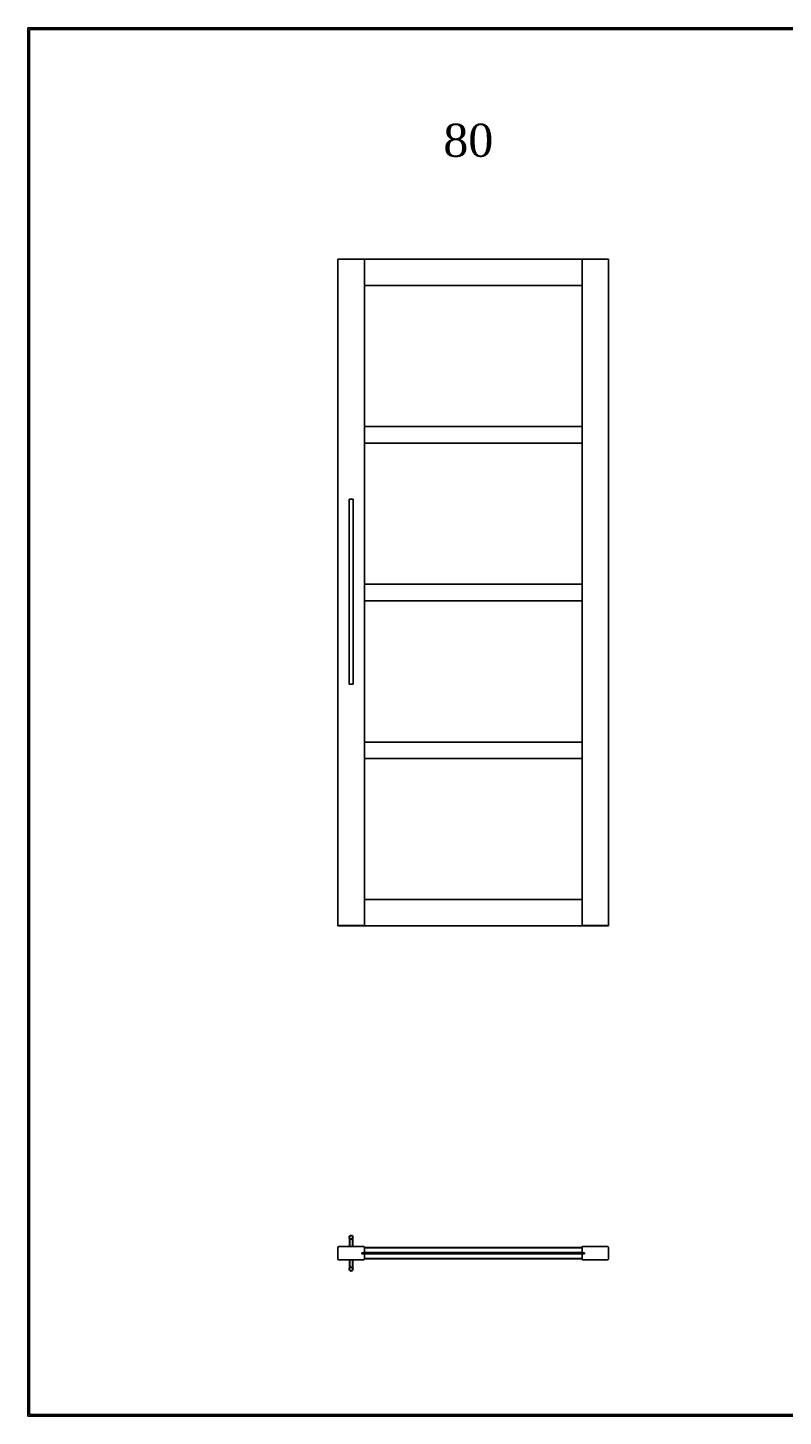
# Model space of a CAD drawing. Header units: millimetres. Extents: x -4900 to 5840, y 5 to 4205.
# Tile 1 of 14: x -4900 to -2616, y 5 to 4205. Entities that reach past the tile are written whole.
import ezdxf

# ---------------------------------------------------------------- set-up
doc = ezdxf.new("R2010")
doc.units = ezdxf.units.MM
for name, color, linetype in [('1', 250, 'Continuous'), ('152', 250, 'Continuous'), ('256', 250, 'Continuous')]:
    doc.layers.add(name, color=color, linetype=linetype)
doc.styles.add('Times New Roman', font='Times New Roman')

msp = doc.modelspace()

# ---------------------------------------------------------------- linework, layer by layer
at = {"layer": '152', "linetype": 'Continuous', "lineweight": -3}
for p, q in [((-3962.4, 3505), (-3960.8, 3505)), ((-3962.4, 1488), (-3962.4, 3505)), ((-3884.1, 3505), (-3960.8, 3505)), ((-3882.4, 3505), (-3884.1, 3505)), ((-3882.4, 1488), (-3882.4, 3505)), ((-3882.4, 3505), (-3224.4, 3505)), ((-3224.4, 1488), (-3224.4, 3505)), ((-3222.8, 3505), (-3224.4, 3505)), ((-3222.8, 3505), (-3146.1, 3505)), ((-3144.4, 3505), (-3146.1, 3505)), ((-3144.4, 1488), (-3144.4, 3505)), ((-3882.4, 3425), (-3224.4, 3425)), ((-3882.4, 2998.5), (-3224.4, 2998.5)), ((-3882.4, 2948.5), (-3224.4, 2948.5)), ((-3928.4, 2778), (-3928.4, 2220)), ((-3917.4, 2779), (-3927.4, 2779)), ((-3916.4, 2220), (-3916.4, 2778)), ((-3882.4, 2521.5), (-3224.4, 2521.5)), ((-3882.4, 2471.5), (-3224.4, 2471.5)), ((-3917.4, 2219), (-3927.4, 2219)), ((-3882.4, 2044.5), (-3224.4, 2044.5)), ((-3882.4, 1994.5), (-3224.4, 1994.5)), ((-3882.4, 1568), (-3224.4, 1568)), ((-3882.5, 1488), (-3962.4, 1488)), ((-3962.4, 1488), (-3962.4, 1488)), ((-3884.1, 1489.5), (-3960.8, 1489.5)), ((-3882.4, 1488), (-3882.5, 1488)), ((-3882.4, 1488), (-3224.4, 1488)), ((-3144.5, 1488), (-3224.4, 1488)), ((-3224.4, 1488), (-3224.4, 1488)), ((-3146.1, 1489.5), (-3222.8, 1489.5)), ((-3144.5, 1488), (-3144.4, 1488)), ((-3962.4, 479.8), (-3962.4, 516.5)), ((-3884.1, 518.2), (-3960.8, 518.2)), ((-3927.7, 518.2), (-3927.3, 542.6)), ((-3926.3, 541.6), (-3926.7, 518.2)), ((-3918.2, 518.2), (-3918.6, 541.6)), ((-3917.6, 542.6), (-3917.2, 518.2)), ((-3882.4, 516.5), (-3882.4, 501.7)), ((-3882.4, 515.7), (-3224.4, 515.7)), ((-3882.4, 514), (-3224.4, 514)), ((-3224.4, 501.7), (-3224.4, 516.5)), ((-3222.8, 518.2), (-3146.1, 518.2)), ((-3144.4, 516.5), (-3144.4, 479.8)), ((-3884.1, 478.2), (-3960.8, 478.2)), ((-3927.3, 453.8), (-3927.7, 478.2)), ((-3926.7, 478.2), (-3926.3, 454.8)), ((-3918.6, 454.8), (-3918.2, 478.2)), ((-3917.2, 478.2), (-3917.6, 453.8)), ((-3889.6, 496.7), (-3889.6, 499.7)), ((-3889.6, 499.7), (-3886.1, 499.7)), ((-3889.6, 499.6), (-3217.3, 499.6)), ((-3889.6, 498.7), (-3217.3, 498.7)), ((-3889.6, 497.1), (-3217.3, 497.1)), ((-3889.6, 496.8), (-3217.3, 496.8)), ((-3886.1, 496.7), (-3889.6, 496.7)), ((-3886.1, 499.7), (-3885.6, 500.2)), ((-3885.6, 496.2), (-3886.1, 496.7)), ((-3885.6, 500.2), (-3885.6, 500)), ((-3884.1, 500), (-3885.6, 500)), ((-3885.6, 496.3), (-3885.6, 496.2)), ((-3885.6, 496.3), (-3884.1, 496.3)), ((-3882.8, 500.6), (-3224.1, 500.6)), ((-3882.8, 495.8), (-3224.1, 495.8)), ((-3882.4, 501.3), (-3882.5, 501.3)), ((-3882.4, 495.1), (-3882.5, 495.1)), ((-3882.4, 501.7), (-3882.4, 501.3)), ((-3882.4, 494.7), (-3882.4, 495.1)), ((-3882.4, 494.7), (-3882.4, 479.8)), ((-3882.4, 482.3), (-3224.4, 482.3)), ((-3882.4, 480.7), (-3224.4, 480.7)), ((-3224.4, 501.3), (-3224.4, 501.7)), ((-3224.4, 501.3), (-3224.4, 501.3)), ((-3224.4, 495.1), (-3224.4, 495.1)), ((-3224.4, 494.7), (-3224.4, 495.1)), ((-3224.4, 479.8), (-3224.4, 494.7)), ((-3221.3, 500), (-3222.8, 500)), ((-3222.8, 496.3), (-3221.3, 496.3)), ((-3222.8, 478.2), (-3146.1, 478.2)), ((-3221.3, 500.2), (-3220.8, 499.7)), ((-3221.3, 500), (-3221.3, 500.2)), ((-3220.8, 496.7), (-3221.3, 496.2)), ((-3221.3, 496.2), (-3221.3, 496.3)), ((-3220.8, 499.7), (-3217.3, 499.7)), ((-3217.3, 496.7), (-3220.8, 496.7)), ((-3217.3, 499.7), (-3217.3, 496.7))]:
    msp.add_line(p, q, dxfattribs=at)
for centre, radius in [((-3922.4, 546.2), 6), ((-3922.4, 546.2), 5), ((-3922.4, 450.2), 6), ((-3922.4, 450.2), 5)]:
    msp.add_circle(centre, radius, dxfattribs=at)
for centre, radius, start, end in [((-3927.4, 2778), 1, 90, 180), ((-3917.4, 2778), 1, 0, 90), ((-3927.4, 2220), 1, 180, 270), ((-3917.4, 2220), 1, 270, 0), ((-3960.8, 1487.9), 1.65, 90, 174.7841), ((-3884.1, 1487.9), 1.65, 5.2159, 90), ((-3222.8, 1487.9), 1.65, 90, 174.7841), ((-3146.1, 1487.9), 1.65, 5.2159, 90), ((-3960.8, 516.5), 1.65, 90, 180), ((-3884.1, 516.5), 1.65, 0, 90), ((-3222.8, 516.5), 1.65, 90, 180), ((-3146.1, 516.5), 1.65, 0, 90), ((-3960.8, 479.8), 1.65, 180, 270), ((-3884.1, 501.7), 1.65, 270, 0), ((-3884.1, 494.7), 1.65, 0, 90), ((-3884.1, 479.8), 1.65, 270, 0), ((-3222.8, 501.7), 1.65, 180, 270), ((-3222.8, 494.7), 1.65, 90, 180), ((-3222.8, 479.8), 1.65, 180, 270), ((-3146.1, 479.8), 1.65, 270, 0)]:
    msp.add_arc(centre, radius, start, end, dxfattribs=at)
at = {"layer": '256', "linetype": 'Continuous', "lineweight": -3}
for p, q in [((-4900, 4205), (100, 4205)), ((-4900, 5), (-4900, 4205)), ((-4895, 4200), (95, 4200)), ((-4895, 10), (-4895, 4200)), ((100, 5), (-4900, 5)), ((95, 10), (-4895, 10))]:
    msp.add_line(p, q, dxfattribs=at)

# ---------------------------------------------------------------- texts
at = {"layer": '1', "linetype": 'Continuous', "lineweight": -3, "insert": (-3643.7, 3813.2), "char_height": 2, "attachment_point": 7, "line_spacing_factor": 1.140076, "style": 'Times New Roman'}
msp.add_mtext('\\fTimes New Roman|b0|i0;\\W1.0000;\\H100.00;80\\H2.00;\\fTimes New Roman|b1|i0;\\fTimes New Roman|b0|i0;\\fTimes New Roman|b1|i0;\\fTimes New Roman|b0|i0;\\fTimes New Roman|b0|i0;\\fTimes New Roman|b0|i0;', dxfattribs=at)

doc.saveas('drawing.dxf')
